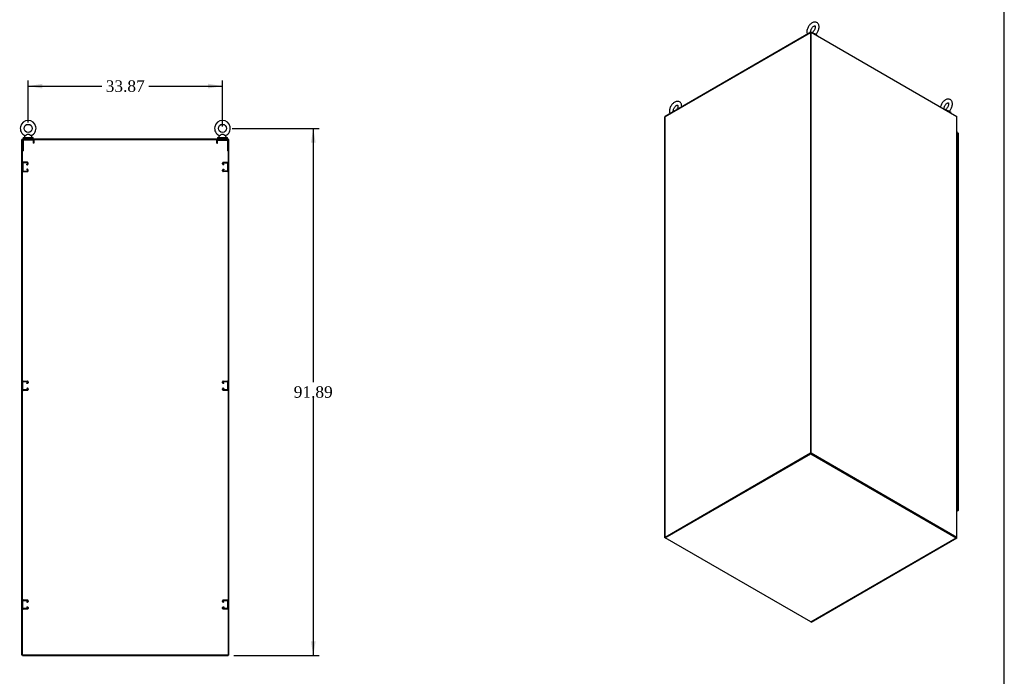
# Model space of a CAD drawing. Header units: inches. Extents: x 2 to 538, y -2 to 358.
# Tile 9 of 10: x 366 to 538, y 129 to 244. Entities that reach past the tile are written whole.
import ezdxf
from ezdxf.enums import TextEntityAlignment as Align
from ezdxf.lldxf.tags import DXFTag

# ---------------------------------------------------------------- set-up
doc = ezdxf.new("R2010")
doc.units = ezdxf.units.IN
doc.header["$MEASUREMENT"] = 0
for name, color, linetype in [('COM53964-5', 7, 'Continuous'), ('COM54746-78', 7, 'Continuous'), ('COM56673-6', 7, 'Continuous'), ('COM56675-2', 7, 'Continuous'), ('COM56676-2', 7, 'Continuous'), ('COM71199-6', 7, 'Continuous'), ('COM71207-9', 7, 'Continuous'), ('COM71208-9', 7, 'Continuous'), ('COM71209-10', 7, 'Continuous'), ('Default', 7, 'Continuous'), ('SCS86414', 7, 'Continuous'), ('WAF25377', 7, 'Continuous'), ('WAM254785', 7, 'Continuous')]:
    doc.layers.add(name, color=color, linetype=linetype)
doc.styles.add('SEACAD_Times_New_Roman', font='times.ttf')
tags = doc.linetypes.add('HIDDEN2', pattern=[0.1875, 0.125, -0.0625]).pattern_tags.tags
tags[6:7] = [DXFTag(74, 4), DXFTag(75, 0), DXFTag(340, '0'), DXFTag(46, 0.0), DXFTag(50, 0.0), DXFTag(44, 0.0), DXFTag(45, 0.0)]
tags[4:5] = [DXFTag(74, 4), DXFTag(75, 0), DXFTag(340, '0'), DXFTag(46, 0.0), DXFTag(50, 0.0), DXFTag(44, 0.0), DXFTag(45, 0.0)]
doc.dimstyles.new('HAMMOND_(STH_-_540x360)', dxfattribs={"dimtxt": 2, "dimasz": 2.5, "dimexe": 1, "dimexo": 1, "dimgap": 0.5, "dimtad": 0, "dimtih": 1, "dimtoh": 1, "dimzin": 0, "dimdsep": 46, "dimtxsty": 'SEACAD_Times_New_Roman', "dimblk1": '_SE_FILLED', "dimblk2": '_SE_FILLED', "dimsah": 1, "dimcen": 1, "dimadec": 0, "dimazin": 0, "dimtfac": 0.8, "dimtofl": 0, "dimtmove": 0, "dimatfit": 3, "dimfxl": 1, "dimtolj": 1, "dimtzin": 0, "dimarcsym": 0})

# ---------------------------------------------------------------- blocks, each defined once
blk = doc.blocks.new('SE5')
at = {"layer": 'COM53964-5', "color": 7, "linetype": 'HIDDEN2'}
for p, q in [((366.68, 218.56), (366.68, 217.21)), ((366.77, 218.13), (366.68, 218.13)), ((366.77, 218.56), (366.77, 217.21)), ((367.54, 218.7), (366.82, 218.7)), ((367.54, 218.6), (366.82, 218.6)), ((367.46, 218.38), (367.54, 218.38)), ((367.46, 218.28), (367.46, 218.38)), ((367.46, 218.28), (367.54, 218.28)), ((367.58, 218.42), (367.58, 218.56)), ((367.68, 218.42), (367.68, 218.56)), ((401.55, 218.42), (401.55, 218.56)), ((401.64, 218.42), (401.64, 218.56)), ((401.69, 218.7), (402.41, 218.7)), ((401.69, 218.6), (402.41, 218.6)), ((401.77, 218.38), (401.69, 218.38)), ((401.77, 218.28), (401.69, 218.28)), ((401.77, 218.28), (401.77, 218.38)), ((402.45, 218.56), (402.45, 217.21)), ((402.55, 218.13), (402.45, 218.13)), ((402.55, 218.56), (402.55, 217.21)), ((366.68, 217.63), (366.77, 217.63)), ((366.82, 217.17), (367.54, 217.17)), ((366.82, 217.07), (367.54, 217.07)), ((367.54, 217.49), (367.46, 217.49)), ((367.46, 217.49), (367.46, 217.39)), ((367.54, 217.39), (367.46, 217.39)), ((367.58, 217.21), (367.58, 217.35)), ((367.68, 217.21), (367.68, 217.35)), ((401.55, 217.21), (401.55, 217.35)), ((401.64, 217.21), (401.64, 217.35)), ((401.69, 217.49), (401.77, 217.49)), ((401.69, 217.39), (401.77, 217.39)), ((402.41, 217.17), (401.69, 217.17)), ((402.41, 217.07), (401.69, 217.07)), ((401.77, 217.49), (401.77, 217.39)), ((402.45, 217.63), (402.55, 217.63)), ((366.68, 179.08), (366.68, 180.43)), ((366.77, 179.08), (366.77, 180.43)), ((366.82, 180.57), (367.54, 180.57)), ((366.82, 180.47), (367.54, 180.47)), ((367.54, 180.25), (367.46, 180.25)), ((367.46, 180.15), (367.46, 180.25)), ((367.58, 180.43), (367.58, 180.29)), ((367.68, 180.43), (367.68, 180.29)), ((401.55, 180.29), (401.55, 180.43)), ((401.64, 180.29), (401.64, 180.43)), ((401.69, 180.57), (402.41, 180.57)), ((401.69, 180.47), (402.41, 180.47)), ((401.77, 180.25), (401.69, 180.25)), ((401.77, 180.15), (401.77, 180.25)), ((402.45, 180.43), (402.45, 179.08)), ((402.55, 180.43), (402.55, 179.08)), ((366.77, 180), (366.68, 180)), ((366.68, 179.5), (366.77, 179.5)), ((367.54, 179.04), (366.82, 179.04)), ((367.54, 178.94), (366.82, 178.94)), ((367.54, 180.15), (367.46, 180.15)), ((367.46, 179.36), (367.54, 179.36)), ((367.46, 179.36), (367.46, 179.26)), ((367.46, 179.26), (367.54, 179.26)), ((367.58, 179.22), (367.58, 179.08)), ((367.68, 179.22), (367.68, 179.08)), ((401.55, 179.08), (401.55, 179.22)), ((401.64, 179.08), (401.64, 179.22)), ((401.77, 180.15), (401.69, 180.15)), ((401.69, 179.36), (401.77, 179.36)), ((401.69, 179.26), (401.77, 179.26)), ((402.41, 179.04), (401.69, 179.04)), ((402.41, 178.94), (401.69, 178.94)), ((401.77, 179.36), (401.77, 179.26)), ((402.55, 180), (402.45, 180)), ((402.45, 179.5), (402.55, 179.5)), ((366.68, 140.95), (366.68, 142.3)), ((366.77, 141.87), (366.68, 141.87)), ((366.68, 141.37), (366.77, 141.37)), ((366.77, 140.95), (366.77, 142.3)), ((366.82, 142.44), (367.54, 142.44)), ((366.82, 142.34), (367.54, 142.34)), ((367.54, 140.91), (366.82, 140.91)), ((367.54, 140.81), (366.82, 140.81)), ((367.54, 142.12), (367.46, 142.12)), ((367.46, 142.02), (367.46, 142.12)), ((367.54, 142.02), (367.46, 142.02)), ((367.46, 141.23), (367.54, 141.23)), ((367.46, 141.23), (367.46, 141.13)), ((367.46, 141.13), (367.54, 141.13)), ((367.58, 142.3), (367.58, 142.16)), ((367.58, 141.09), (367.58, 140.95)), ((367.68, 142.3), (367.68, 142.16)), ((367.68, 141.09), (367.68, 140.95)), ((401.55, 142.16), (401.55, 142.3)), ((401.55, 140.95), (401.55, 141.09)), ((401.64, 142.16), (401.64, 142.3)), ((401.64, 140.95), (401.64, 141.09)), ((401.69, 142.44), (402.41, 142.44)), ((401.69, 142.34), (402.41, 142.34)), ((401.77, 142.12), (401.69, 142.12)), ((401.77, 142.02), (401.69, 142.02)), ((401.69, 141.23), (401.77, 141.23)), ((401.69, 141.13), (401.77, 141.13)), ((402.41, 140.91), (401.69, 140.91)), ((402.41, 140.81), (401.69, 140.81)), ((401.77, 142.02), (401.77, 142.12)), ((401.77, 141.23), (401.77, 141.13)), ((402.45, 142.3), (402.45, 140.95)), ((402.55, 141.87), (402.45, 141.87)), ((402.45, 141.37), (402.55, 141.37)), ((402.55, 142.3), (402.55, 140.95))]:
    blk.add_line(p, q, dxfattribs=at)
for centre, radius, start, end in [((366.82, 218.56), 0.138, 90, 180), ((366.82, 218.56), 0.043, 90, 180), ((367.54, 218.56), 0.138, 0, 90), ((367.54, 218.56), 0.043, 0, 90), ((367.54, 218.42), 0.043, 270, 0), ((367.54, 218.42), 0.138, 270, 0), ((401.69, 218.56), 0.138, 90, 180), ((401.69, 218.42), 0.138, 180, 270), ((401.69, 218.56), 0.043, 90, 180), ((401.69, 218.42), 0.043, 180, 270), ((402.41, 218.56), 0.138, 0, 90), ((402.41, 218.56), 0.043, 0, 90), ((366.82, 217.21), 0.138, 180, 270), ((366.82, 217.21), 0.043, 180, 270), ((367.54, 217.35), 0.138, 0, 90), ((367.54, 217.35), 0.043, 0, 90), ((367.54, 217.21), 0.043, 270, 0), ((367.54, 217.21), 0.138, 270, 0), ((401.69, 217.35), 0.138, 90, 180), ((401.69, 217.21), 0.138, 180, 270), ((401.69, 217.35), 0.043, 90, 180), ((401.69, 217.21), 0.043, 180, 270), ((402.41, 217.21), 0.043, 270, 0), ((402.41, 217.21), 0.138, 270, 0), ((366.82, 180.43), 0.138, 90, 180), ((366.82, 180.43), 0.043, 90, 180), ((367.54, 180.43), 0.138, 0, 90), ((367.54, 180.43), 0.043, 0, 90), ((367.54, 180.29), 0.043, 270, 0), ((367.54, 180.29), 0.138, 270, 0), ((401.69, 180.43), 0.138, 90, 180), ((401.69, 180.29), 0.138, 180, 270), ((401.69, 180.43), 0.043, 90, 180), ((401.69, 180.29), 0.043, 180, 270), ((402.41, 180.43), 0.138, 0, 90), ((402.41, 180.43), 0.043, 0, 90), ((366.82, 179.08), 0.138, 180, 270), ((366.82, 179.08), 0.043, 180, 270), ((367.54, 179.22), 0.138, 0, 90), ((367.54, 179.22), 0.043, 0, 90), ((367.54, 179.08), 0.043, 270, 0), ((367.54, 179.08), 0.138, 270, 0), ((401.69, 179.22), 0.138, 90, 180), ((401.69, 179.08), 0.138, 180, 270), ((401.69, 179.22), 0.043, 90, 180), ((401.69, 179.08), 0.043, 180, 270), ((402.41, 179.08), 0.043, 270, 0), ((402.41, 179.08), 0.138, 270, 0), ((366.82, 142.3), 0.138, 90, 180), ((366.82, 140.95), 0.138, 180, 270), ((366.82, 142.3), 0.043, 90, 180), ((366.82, 140.95), 0.043, 180, 270), ((367.54, 142.3), 0.138, 0, 90), ((367.54, 142.3), 0.043, 0, 90), ((367.54, 142.16), 0.043, 270, 0), ((367.54, 142.16), 0.138, 270, 0), ((367.54, 141.09), 0.138, 0, 90), ((367.54, 141.09), 0.043, 0, 90), ((367.54, 140.95), 0.043, 270, 0), ((367.54, 140.95), 0.138, 270, 0), ((401.69, 142.3), 0.138, 90, 180), ((401.69, 142.16), 0.138, 180, 270), ((401.69, 141.09), 0.138, 90, 180), ((401.69, 140.95), 0.138, 180, 270), ((401.69, 142.3), 0.043, 90, 180), ((401.69, 142.16), 0.043, 180, 270), ((401.69, 141.09), 0.043, 90, 180), ((401.69, 140.95), 0.043, 180, 270), ((402.41, 142.3), 0.138, 0, 90), ((402.41, 142.3), 0.043, 0, 90), ((402.41, 140.95), 0.043, 270, 0), ((402.41, 140.95), 0.138, 270, 0)]:
    blk.add_arc(centre, radius, start, end, dxfattribs=at)
at = {"layer": 'COM56673-6', "color": 7, "linetype": 'Continuous'}
for p, q in [((366.68, 222.69), (402.55, 222.69)), ((366.68, 132.82), (366.68, 222.69)), ((402.55, 222.69), (402.55, 132.82)), ((402.55, 132.82), (366.68, 132.82))]:
    blk.add_line(p, q, dxfattribs=at)
at = {"layer": 'COM56675-2', "color": 7, "linetype": 'Continuous'}
for p, q in [((366.68, 222.78), (402.55, 222.78)), ((366.68, 222.78), (366.68, 222.69)), ((402.55, 222.78), (402.55, 222.69))]:
    blk.add_line(p, q, dxfattribs=at)
at = {"layer": 'COM56676-2', "color": 7, "linetype": 'HIDDEN2'}
for p, q in [((366.68, 222.5), (366.68, 220.69)), ((366.8, 222.5), (366.8, 220.69)), ((368.49, 222.69), (366.86, 222.69)), ((368.49, 222.56), (366.86, 222.56)), ((367.3, 222.69), (367.3, 222.56)), ((368.05, 222.56), (368.05, 222.69)), ((368.55, 222.5), (368.55, 222.06)), ((368.68, 222.06), (368.55, 222.06)), ((368.68, 222.5), (368.68, 222.06)), ((400.55, 222.06), (400.55, 222.5)), ((400.55, 222.06), (400.67, 222.06)), ((400.67, 222.06), (400.67, 222.5)), ((400.73, 222.69), (402.36, 222.69)), ((400.73, 222.56), (402.36, 222.56)), ((401.17, 222.69), (401.17, 222.56)), ((401.92, 222.56), (401.92, 222.69)), ((402.42, 222.5), (402.42, 220.69)), ((402.55, 222.5), (402.55, 220.69)), ((366.68, 220.69), (366.8, 220.69)), ((402.55, 220.69), (402.42, 220.69))]:
    blk.add_line(p, q, dxfattribs=at)
for centre, radius, start, end in [((366.86, 222.5), 0.185, 90, 180), ((366.86, 222.5), 0.06, 90, 180), ((368.49, 222.5), 0.185, 0, 90), ((368.49, 222.5), 0.06, 0, 90), ((400.73, 222.5), 0.185, 90, 180), ((400.73, 222.5), 0.06, 90, 180), ((402.36, 222.5), 0.185, 0, 90), ((402.36, 222.5), 0.06, 0, 90)]:
    blk.add_arc(centre, radius, start, end, dxfattribs=at)
at = {"layer": 'COM71207-9', "color": 7, "linetype": 'Continuous'}
for p, q in [((402.64, 222.69), (402.55, 222.69)), ((402.64, 132.82), (402.64, 222.69)), ((402.64, 132.82), (402.55, 132.82))]:
    blk.add_line(p, q, dxfattribs=at)
at = {"layer": 'COM71208-9', "color": 7, "linetype": 'Continuous'}
for p, q in [((366.58, 132.82), (366.58, 222.69)), ((366.68, 222.69), (366.58, 222.69)), ((366.68, 132.82), (366.58, 132.82))]:
    blk.add_line(p, q, dxfattribs=at)
at = {"layer": 'COM71209-10', "color": 7, "linetype": 'Continuous'}
for p, q in [((366.68, 132.82), (366.68, 132.72)), ((366.68, 132.72), (402.55, 132.72)), ((402.55, 132.82), (402.55, 132.72))]:
    blk.add_line(p, q, dxfattribs=at)
at = {"layer": 'SCS86414', "color": 7, "linetype": 'Continuous'}
for p, q in [((367.05, 223.2), (367.05, 223.08)), ((367.13, 223.32), (367.07, 223.24)), ((368.29, 223.24), (368.22, 223.32)), ((368.3, 223.08), (368.3, 223.2)), ((400.92, 223.2), (400.92, 223.08)), ((401, 223.32), (400.94, 223.24)), ((402.16, 223.24), (402.09, 223.32)), ((402.17, 223.08), (402.17, 223.2))]:
    blk.add_line(p, q, dxfattribs=at)
for centre in [(367.68, 224.61), (401.55, 224.61)]:
    blk.add_circle(centre, 0.704, dxfattribs=at)
for centre, radius, start, end in [((367.68, 224.61), 1.37, 90, 245.9675), ((367.68, 224.61), 1.37, 293.9969, 90), ((401.55, 224.61), 1.37, 90, 245.9675), ((401.55, 224.61), 1.37, 293.9969, 90), ((367.11, 223.2), 0.06, 140.3214, 180), ((367.11, 223.34), 0.022, 16.7495, 69.8226), ((368.25, 223.34), 0.03, 118.4473, 242.1084), ((368.24, 223.2), 0.06, 0, 39.6786), ((400.98, 223.2), 0.06, 140.3214, 180), ((400.98, 223.34), 0.022, 16.7495, 69.8226), ((402.12, 223.34), 0.03, 118.4473, 242.1084), ((402.11, 223.2), 0.06, 0, 39.6786), ((367.11, 223.08), 0.06, 180, 270), ((368.24, 223.08), 0.06, 270, 0), ((400.98, 223.08), 0.06, 180, 270), ((402.11, 223.08), 0.06, 270, 0)]:
    blk.add_arc(centre, radius, start, end, dxfattribs=at)
for points in [[(368.22, 223.32), (368.22, 223.32), (368.21, 223.33), (368.14, 223.36), (368.1, 223.39), (368.02, 223.43), (367.99, 223.45), (367.94, 223.48), (367.91, 223.49), (367.85, 223.52), (367.82, 223.54), (367.76, 223.56), (367.73, 223.57), (367.66, 223.57), (367.63, 223.57), (367.57, 223.55), (367.54, 223.54), (367.45, 223.49), (367.39, 223.46), (367.29, 223.4), (367.24, 223.38), (367.16, 223.33), (367.14, 223.32), (367.13, 223.32), (367.13, 223.32), (367.13, 223.32)], [(402.09, 223.32), (402.09, 223.32), (402.08, 223.33), (402.01, 223.36), (401.97, 223.39), (401.89, 223.43), (401.86, 223.45), (401.81, 223.48), (401.78, 223.49), (401.72, 223.52), (401.69, 223.54), (401.63, 223.56), (401.6, 223.57), (401.53, 223.57), (401.5, 223.57), (401.44, 223.55), (401.41, 223.54), (401.32, 223.49), (401.26, 223.46), (401.16, 223.4), (401.11, 223.38), (401.03, 223.33), (401.01, 223.32), (401, 223.32), (401, 223.32), (401, 223.32)]]:
    blk.add_open_spline(points, degree=3, knots=[0.0683017, 0.0683017, 0.0683017, 0.0683017, 0.125, 0.125, 0.1875, 0.1875, 0.21875, 0.21875, 0.25, 0.25, 0.28125, 0.28125, 0.3125, 0.3125, 0.34375, 0.34375, 0.375, 0.375, 0.4375, 0.4375, 0.5, 0.5, 0.5625, 0.5625, 0.5685641, 0.5685641, 0.5685641, 0.5685641], dxfattribs=at)
at = {"layer": 'WAF25377', "color": 7, "linetype": 'Continuous'}
for p, q in [((366.8, 223.02), (368.55, 223.02)), ((366.8, 223.02), (366.8, 222.91)), ((366.8, 222.91), (368.55, 222.91)), ((368.55, 222.91), (368.55, 223.02)), ((400.67, 223.02), (402.42, 223.02)), ((400.67, 223.02), (400.67, 222.91)), ((400.67, 222.91), (402.42, 222.91)), ((402.42, 222.91), (402.42, 223.02))]:
    blk.add_line(p, q, dxfattribs=at)
at = {"layer": 'WAM254785', "color": 7, "linetype": 'Continuous'}
for p, q in [((366.93, 222.91), (366.93, 222.78)), ((368.43, 222.78), (368.43, 222.91)), ((400.8, 222.91), (400.8, 222.78)), ((402.3, 222.78), (402.3, 222.91))]:
    blk.add_line(p, q, dxfattribs=at)
blk = doc.blocks.new('SE7')
at = {"layer": 'COM54746-78', "color": 7, "linetype": 'Continuous'}
for p, q in [((529.57, 223.36), (529.6, 223.36)), ((529.6, 222.54), (529.6, 223.36)), ((529.73, 222.48), (529.73, 223.29)), ((529.6, 221.73), (529.6, 222.54)), ((529.6, 220.91), (529.6, 221.73)), ((529.73, 221.66), (529.73, 222.48)), ((529.73, 220.84), (529.73, 221.66)), ((529.6, 220.09), (529.6, 220.91)), ((529.6, 219.28), (529.6, 220.09)), ((529.73, 220.03), (529.73, 220.84)), ((529.73, 219.21), (529.73, 220.03)), ((529.6, 218.46), (529.6, 219.28)), ((529.6, 217.64), (529.6, 218.46)), ((529.73, 218.39), (529.73, 219.21)), ((529.73, 217.58), (529.73, 218.39)), ((529.6, 216.83), (529.6, 217.64)), ((529.6, 216.01), (529.6, 216.83)), ((529.73, 216.76), (529.73, 217.58)), ((529.73, 215.94), (529.73, 216.76)), ((529.6, 215.19), (529.6, 216.01)), ((529.6, 214.38), (529.6, 215.19)), ((529.73, 215.13), (529.73, 215.94)), ((529.73, 214.31), (529.73, 215.13)), ((529.6, 213.56), (529.6, 214.38)), ((529.6, 212.75), (529.6, 213.56)), ((529.73, 213.49), (529.73, 214.31)), ((529.73, 212.68), (529.73, 213.49)), ((529.6, 211.93), (529.6, 212.75)), ((529.6, 211.11), (529.6, 211.93)), ((529.6, 210.3), (529.6, 211.11)), ((529.73, 211.86), (529.73, 212.68)), ((529.73, 211.04), (529.73, 211.86)), ((529.6, 209.48), (529.6, 210.3)), ((529.6, 208.66), (529.6, 209.48)), ((529.73, 210.23), (529.73, 211.04)), ((529.73, 209.41), (529.73, 210.23)), ((529.73, 208.6), (529.73, 209.41)), ((529.6, 207.85), (529.6, 208.66)), ((529.6, 207.03), (529.6, 207.85)), ((529.73, 207.78), (529.73, 208.6)), ((529.73, 206.96), (529.73, 207.78)), ((529.6, 206.21), (529.6, 207.03)), ((529.6, 205.4), (529.6, 206.21)), ((529.73, 206.15), (529.73, 206.96)), ((529.73, 205.33), (529.73, 206.15)), ((529.6, 204.58), (529.6, 205.4)), ((529.6, 203.76), (529.6, 204.58)), ((529.73, 204.51), (529.73, 205.33)), ((529.73, 203.7), (529.73, 204.51)), ((529.6, 202.95), (529.6, 203.76)), ((529.6, 202.13), (529.6, 202.95)), ((529.73, 202.88), (529.73, 203.7)), ((529.73, 202.06), (529.73, 202.88)), ((529.6, 201.31), (529.6, 202.13)), ((529.6, 200.5), (529.6, 201.31)), ((529.73, 201.25), (529.73, 202.06)), ((529.73, 200.43), (529.73, 201.25)), ((529.6, 199.68), (529.6, 200.5)), ((529.6, 198.86), (529.6, 199.68)), ((529.73, 199.61), (529.73, 200.43)), ((529.73, 198.8), (529.73, 199.61)), ((529.6, 198.05), (529.6, 198.86)), ((529.6, 197.23), (529.6, 198.05)), ((529.73, 197.98), (529.73, 198.8)), ((529.73, 197.16), (529.73, 197.98)), ((529.6, 196.42), (529.6, 197.23)), ((529.6, 195.6), (529.6, 196.42)), ((529.73, 196.35), (529.73, 197.16)), ((529.73, 195.53), (529.73, 196.35)), ((529.6, 194.78), (529.6, 195.6)), ((529.6, 193.97), (529.6, 194.78)), ((529.6, 193.15), (529.6, 193.97)), ((529.73, 194.71), (529.73, 195.53)), ((529.73, 193.9), (529.73, 194.71)), ((529.6, 192.33), (529.6, 193.15)), ((529.6, 191.52), (529.6, 192.33)), ((529.73, 193.08), (529.73, 193.9)), ((529.73, 192.27), (529.73, 193.08)), ((529.73, 191.45), (529.73, 192.27)), ((529.6, 190.7), (529.6, 191.52)), ((529.6, 189.88), (529.6, 190.7)), ((529.73, 190.63), (529.73, 191.45)), ((529.73, 189.82), (529.73, 190.63)), ((529.6, 189.07), (529.6, 189.88)), ((529.6, 188.25), (529.6, 189.07)), ((529.73, 189), (529.73, 189.82)), ((529.73, 188.18), (529.73, 189)), ((529.6, 187.43), (529.6, 188.25)), ((529.6, 186.62), (529.6, 187.43)), ((529.73, 187.37), (529.73, 188.18)), ((529.73, 186.55), (529.73, 187.37)), ((529.6, 185.8), (529.6, 186.62)), ((529.6, 184.98), (529.6, 185.8)), ((529.73, 185.73), (529.73, 186.55)), ((529.73, 184.92), (529.73, 185.73)), ((529.6, 184.17), (529.6, 184.98)), ((529.6, 183.35), (529.6, 184.17)), ((529.73, 184.1), (529.73, 184.92)), ((529.73, 183.28), (529.73, 184.1)), ((529.6, 182.53), (529.6, 183.35)), ((529.6, 181.72), (529.6, 182.53)), ((529.73, 182.47), (529.73, 183.28)), ((529.73, 181.65), (529.73, 182.47)), ((529.6, 180.9), (529.6, 181.72)), ((529.6, 180.09), (529.6, 180.9)), ((529.73, 180.83), (529.73, 181.65)), ((529.73, 180.02), (529.73, 180.83)), ((529.6, 179.27), (529.6, 180.09)), ((529.6, 178.45), (529.6, 179.27)), ((529.73, 179.2), (529.73, 180.02)), ((529.73, 178.38), (529.73, 179.2)), ((529.6, 177.64), (529.6, 178.45)), ((529.6, 176.82), (529.6, 177.64)), ((529.6, 176), (529.6, 176.82)), ((529.73, 177.57), (529.73, 178.38)), ((529.73, 176.75), (529.73, 177.57)), ((529.6, 175.19), (529.6, 176)), ((529.6, 174.37), (529.6, 175.19)), ((529.73, 175.94), (529.73, 176.75)), ((529.73, 175.12), (529.73, 175.94)), ((529.73, 174.3), (529.73, 175.12)), ((529.6, 173.55), (529.6, 174.37)), ((529.6, 172.74), (529.6, 173.55)), ((529.73, 173.49), (529.73, 174.3)), ((529.73, 172.67), (529.73, 173.49)), ((529.6, 171.92), (529.6, 172.74)), ((529.6, 171.1), (529.6, 171.92)), ((529.73, 171.85), (529.73, 172.67)), ((529.73, 171.04), (529.73, 171.85)), ((529.6, 170.29), (529.6, 171.1)), ((529.6, 169.47), (529.6, 170.29)), ((529.73, 170.22), (529.73, 171.04)), ((529.73, 169.4), (529.73, 170.22)), ((529.6, 168.65), (529.6, 169.47)), ((529.6, 167.84), (529.6, 168.65)), ((529.73, 168.59), (529.73, 169.4)), ((529.73, 167.77), (529.73, 168.59)), ((529.6, 167.02), (529.6, 167.84)), ((529.6, 166.2), (529.6, 167.02)), ((529.73, 166.95), (529.73, 167.77)), ((529.73, 166.14), (529.73, 166.95)), ((529.6, 165.39), (529.6, 166.2)), ((529.6, 164.57), (529.6, 165.39)), ((529.73, 165.32), (529.73, 166.14)), ((529.73, 164.5), (529.73, 165.32)), ((529.6, 163.76), (529.6, 164.57)), ((529.6, 162.94), (529.6, 163.76)), ((529.73, 163.69), (529.73, 164.5)), ((529.73, 162.87), (529.73, 163.69)), ((529.6, 162.12), (529.6, 162.94)), ((529.6, 161.31), (529.6, 162.12)), ((529.73, 162.05), (529.73, 162.87)), ((529.73, 161.24), (529.73, 162.05)), ((529.57, 159.67), (529.6, 159.67)), ((529.6, 160.49), (529.6, 161.31)), ((529.6, 159.67), (529.6, 160.49)), ((529.66, 159.61), (529.66, 159.62)), ((529.73, 160.42), (529.73, 161.24)), ((529.73, 159.61), (529.73, 160.42)), ((529.57, 159.54), (529.65, 159.58)), ((529.57, 159.58), (529.57, 159.58)), ((529.57, 159.58), (529.57, 159.58)), ((529.69, 159.56), (529.57, 159.49)), ((529.65, 159.58), (529.65, 159.59))]:
    blk.add_line(p, q, dxfattribs=at)
for centre, major_axis, start_param, end_param in [((529.61, 223.29), (-0.117, 0), 3.141593, 4.757906), ((529.61, 223.33), (-0.05, 0), 4.770895, 4.821314), ((529.61, 222.48), (0.117, 0), 0, 1.909644), ((529.61, 221.66), (0.117, 0), 0, 1.911353), ((529.61, 222.48), (-0.117, 0), 3.141593, 4.757906), ((529.61, 221.66), (-0.117, 0), 3.141593, 4.757906), ((529.61, 220.84), (0.117, 0), 0, 1.909644), ((529.61, 220.03), (0.117, 0), 0, 1.911353), ((529.61, 220.84), (-0.117, 0), 3.141593, 4.757906), ((529.61, 220.03), (-0.117, 0), 3.141593, 4.757906), ((529.61, 219.21), (0.117, 0), 0, 1.909644), ((529.61, 218.39), (0.117, 0), 0, 1.911353), ((529.61, 219.21), (-0.117, 0), 3.141593, 4.757906), ((529.61, 218.39), (-0.117, 0), 3.141593, 4.757906), ((529.61, 217.58), (0.117, 0), 0, 1.909644), ((529.61, 216.76), (0.117, 0), 0, 1.911353), ((529.61, 217.58), (-0.117, 0), 3.141593, 4.757906), ((529.61, 216.76), (-0.117, 0), 3.141593, 4.757906), ((529.61, 215.94), (0.117, 0), 0, 1.909644), ((529.61, 215.13), (0.117, 0), 0, 1.911353), ((529.61, 215.94), (-0.117, 0), 3.141593, 4.757906), ((529.61, 215.13), (-0.117, 0), 3.141593, 4.757906), ((529.61, 214.31), (0.117, 0), 0, 1.909644), ((529.61, 213.49), (0.117, 0), 0, 1.911353), ((529.61, 214.31), (-0.117, 0), 3.141593, 4.757906), ((529.61, 213.49), (-0.117, 0), 3.141593, 4.757906), ((529.61, 212.68), (0.117, 0), 0, 1.909644), ((529.61, 211.86), (0.117, 0), 0, 1.911353), ((529.61, 211.04), (0.117, 0), 0, 1.909644), ((529.61, 212.68), (-0.117, 0), 3.141593, 4.757906), ((529.61, 211.86), (-0.117, 0), 3.141593, 4.757906), ((529.61, 211.04), (-0.117, 0), 3.141593, 4.757906), ((529.61, 210.23), (0.117, 0), 0, 1.911353), ((529.61, 209.41), (0.117, 0), 0, 1.909644), ((529.61, 210.23), (-0.117, 0), 3.141593, 4.757906), ((529.61, 209.41), (-0.117, 0), 3.141593, 4.757906), ((529.61, 208.6), (0.117, 0), 0, 1.911353), ((529.61, 207.78), (0.117, 0), 0, 1.909644), ((529.61, 208.6), (-0.117, 0), 3.141593, 4.757906), ((529.61, 207.78), (-0.117, 0), 3.141593, 4.757906), ((529.61, 206.96), (0.117, 0), 0, 1.911353), ((529.61, 206.15), (0.117, 0), 0, 1.909644), ((529.61, 206.96), (-0.117, 0), 3.141593, 4.757906), ((529.61, 206.15), (-0.117, 0), 3.141593, 4.757906), ((529.61, 205.33), (0.117, 0), 0, 1.911353), ((529.61, 204.51), (0.117, 0), 0, 1.909644), ((529.61, 205.33), (-0.117, 0), 3.141593, 4.757906), ((529.61, 204.51), (-0.117, 0), 3.141593, 4.757906), ((529.61, 203.7), (0.117, 0), 0, 1.911353), ((529.61, 202.88), (0.117, 0), 0, 1.909644), ((529.61, 203.7), (-0.117, 0), 3.141593, 4.757906), ((529.61, 202.88), (-0.117, 0), 3.141593, 4.757906), ((529.61, 202.06), (0.117, 0), 0, 1.911353), ((529.61, 201.25), (0.117, 0), 0, 1.909644), ((529.61, 202.06), (-0.117, 0), 3.141593, 4.757906), ((529.61, 201.25), (-0.117, 0), 3.141593, 4.757906), ((529.61, 200.43), (0.117, 0), 0, 1.911353), ((529.61, 199.61), (0.117, 0), 0, 1.909644), ((529.61, 200.43), (-0.117, 0), 3.141593, 4.757906), ((529.61, 199.61), (-0.117, 0), 3.141593, 4.757906), ((529.61, 198.8), (0.117, 0), 0, 1.911353), ((529.61, 197.98), (0.117, 0), 0, 1.909644), ((529.61, 198.8), (-0.117, 0), 3.141593, 4.757906), ((529.61, 197.98), (-0.117, 0), 3.141593, 4.757906), ((529.61, 197.16), (0.117, 0), 0, 1.911353), ((529.61, 196.35), (0.117, 0), 0, 1.909644), ((529.61, 197.16), (-0.117, 0), 3.141593, 4.757906), ((529.61, 196.35), (-0.117, 0), 3.141593, 4.757906), ((529.61, 195.53), (0.117, 0), 0, 1.911353), ((529.61, 194.71), (0.117, 0), 0, 1.909644), ((529.61, 193.9), (0.117, 0), 0, 1.911353), ((529.61, 195.53), (-0.117, 0), 3.141593, 4.757906), ((529.61, 194.71), (-0.117, 0), 3.141593, 4.757906), ((529.61, 193.9), (-0.117, 0), 3.141593, 4.757906), ((529.61, 193.08), (0.117, 0), 0, 1.909644), ((529.61, 192.27), (0.117, 0), 0, 1.911353), ((529.61, 193.08), (-0.117, 0), 3.141593, 4.757906), ((529.61, 192.27), (-0.117, 0), 3.141593, 4.757906), ((529.61, 191.45), (0.117, 0), 0, 1.909644), ((529.61, 190.63), (0.117, 0), 0, 1.911353), ((529.61, 191.45), (-0.117, 0), 3.141593, 4.757906), ((529.61, 190.63), (-0.117, 0), 3.141593, 4.757906), ((529.61, 189.82), (0.117, 0), 0, 1.909644), ((529.61, 189), (0.117, 0), 0, 1.911353), ((529.61, 189.82), (-0.117, 0), 3.141593, 4.757906), ((529.61, 189), (-0.117, 0), 3.141593, 4.757906), ((529.61, 188.18), (0.117, 0), 0, 1.909644), ((529.61, 187.37), (0.117, 0), 0, 1.911353), ((529.61, 188.18), (-0.117, 0), 3.141593, 4.757906), ((529.61, 187.37), (-0.117, 0), 3.141593, 4.757906), ((529.61, 186.55), (0.117, 0), 0, 1.909644), ((529.61, 185.73), (0.117, 0), 0, 1.911353), ((529.61, 186.55), (-0.117, 0), 3.141593, 4.757906), ((529.61, 185.73), (-0.117, 0), 3.141593, 4.757906), ((529.61, 184.92), (0.117, 0), 0, 1.911353), ((529.61, 184.1), (0.117, 0), 0, 1.911353), ((529.61, 184.92), (-0.117, 0), 3.141593, 4.757906), ((529.61, 184.1), (-0.117, 0), 3.141593, 4.757906), ((529.61, 183.28), (0.117, 0), 0, 1.909644), ((529.61, 182.47), (0.117, 0), 0, 1.911353), ((529.61, 183.28), (-0.117, 0), 3.141593, 4.757906), ((529.61, 182.47), (-0.117, 0), 3.141593, 4.757906), ((529.61, 181.65), (0.117, 0), 0, 1.909644), ((529.61, 180.83), (0.117, 0), 0, 1.911353), ((529.61, 181.65), (-0.117, 0), 3.141593, 4.757906), ((529.61, 180.83), (-0.117, 0), 3.141593, 4.757906), ((529.61, 180.02), (0.117, 0), 0, 1.909644), ((529.61, 179.2), (0.117, 0), 0, 1.911353), ((529.61, 180.02), (-0.117, 0), 3.141593, 4.757906), ((529.61, 179.2), (-0.117, 0), 3.141593, 4.757906), ((529.61, 178.38), (0.117, 0), 0, 1.909644), ((529.61, 177.57), (0.117, 0), 0, 1.911353), ((529.61, 176.75), (0.117, 0), 0, 1.909644), ((529.61, 178.38), (-0.117, 0), 3.141593, 4.757906), ((529.61, 177.57), (-0.117, 0), 3.141593, 4.757906), ((529.61, 176.75), (-0.117, 0), 3.141593, 4.757906), ((529.61, 175.94), (0.117, 0), 0, 1.911353), ((529.61, 175.12), (0.117, 0), 0, 1.909644), ((529.61, 175.94), (-0.117, 0), 3.141593, 4.757906), ((529.61, 175.12), (-0.117, 0), 3.141593, 4.757906), ((529.61, 174.3), (0.117, 0), 0, 1.911353), ((529.61, 173.49), (0.117, 0), 0, 1.909644), ((529.61, 174.3), (-0.117, 0), 3.141593, 4.757906), ((529.61, 173.49), (-0.117, 0), 3.141593, 4.757906), ((529.61, 172.67), (0.117, 0), 0, 1.911353), ((529.61, 171.85), (0.117, 0), 0, 1.909644), ((529.61, 172.67), (-0.117, 0), 3.141593, 4.757906), ((529.61, 171.85), (-0.117, 0), 3.141593, 4.757906), ((529.61, 171.04), (0.117, 0), 0, 1.911353), ((529.61, 170.22), (0.117, 0), 0, 1.909644), ((529.61, 171.04), (-0.117, 0), 3.141593, 4.757906), ((529.61, 170.22), (-0.117, 0), 3.141593, 4.757906), ((529.61, 169.4), (0.117, 0), 0, 1.911353), ((529.61, 168.59), (0.117, 0), 0, 1.909644), ((529.61, 169.4), (-0.117, 0), 3.141593, 4.757906), ((529.61, 168.59), (-0.117, 0), 3.141593, 4.757906), ((529.61, 167.77), (0.117, 0), 0, 1.911353), ((529.61, 166.95), (0.117, 0), 0, 1.909644), ((529.61, 167.77), (-0.117, 0), 3.141593, 4.757906), ((529.61, 166.95), (-0.117, 0), 3.141593, 4.757906), ((529.61, 166.14), (0.117, 0), 0, 1.911353), ((529.61, 165.32), (0.117, 0), 0, 1.909644), ((529.61, 166.14), (-0.117, 0), 3.141593, 4.757906), ((529.61, 165.32), (-0.117, 0), 3.141593, 4.757906), ((529.61, 164.5), (0.117, 0), 0, 1.911353), ((529.61, 163.69), (0.117, 0), 0, 1.909644), ((529.61, 164.5), (-0.117, 0), 3.141593, 4.757906), ((529.61, 163.69), (-0.117, 0), 3.141593, 4.757906), ((529.61, 162.87), (0.117, 0), 0, 1.911353), ((529.61, 162.05), (0.117, 0), 0, 1.909644), ((529.61, 162.87), (-0.117, 0), 3.141593, 4.757906), ((529.61, 162.05), (-0.117, 0), 3.141593, 4.757906), ((529.61, 161.24), (0.117, 0), 0, 1.911353), ((529.61, 160.42), (0.117, 0), 0, 1.909644), ((529.61, 159.61), (0.117, 0), -0.785398, 1.911353), ((529.61, 159.61), (-0.117, 0), 4.757906, 5.052946), ((529.61, 159.61), (0.055, 0), -0.785398, 2.361053), ((529.61, 159.61), (-0.05, 0), 0.67359, 5.609596), ((529.61, 161.24), (-0.117, 0), 3.141593, 4.757906), ((529.61, 160.42), (-0.117, 0), 3.141593, 4.757906), ((529.61, 159.61), (0.055, 0), 3.922132, 4.018026)]:
    blk.add_ellipse(centre, major_axis=major_axis, ratio=0.57735, start_param=start_param, end_param=end_param, dxfattribs=at)
at = {"layer": 'COM56673-6', "color": 7, "linetype": 'Continuous'}
for p, q in [((478.7, 226.71), (504.06, 241.35)), ((504.06, 241.35), (504.06, 167.98)), ((504.06, 241.35), (504.11, 241.33)), ((478.7, 153.33), (478.7, 226.71)), ((504.06, 167.98), (478.7, 153.33)), ((504.06, 167.98), (504.13, 167.94)), ((478.7, 153.33), (478.74, 153.31))]:
    blk.add_line(p, q, dxfattribs=at)
at = {"layer": 'COM56675-2', "color": 7, "linetype": 'Continuous'}
for p, q in [((478.74, 226.76), (504.11, 241.41)), ((504.11, 241.41), (504.17, 241.37)), ((504.11, 241.41), (504.11, 241.33)), ((478.74, 226.76), (478.74, 226.73)), ((529.56, 224.06), (529.56, 224.02))]:
    blk.add_line(p, q, dxfattribs=at)
at = {"layer": 'COM71199-6', "color": 7, "linetype": 'Continuous'}
for p, q in [((529.79, 223.75), (529.57, 223.87)), ((529.79, 158.15), (529.79, 223.75)), ((529.84, 158.09), (529.84, 223.69)), ((529.56, 158.28), (529.79, 158.15)), ((529.73, 158.11), (529.56, 158.2)), ((529.56, 158.2), (529.73, 158.11)), ((529.73, 158.03), (529.56, 158.13)), ((529.56, 157.94), (529.73, 158.03)), ((529.56, 157.89), (529.8, 158.02)), ((529.73, 158.11), (529.73, 158.11)), ((529.73, 158.11), (529.73, 158.11)), ((529.73, 158.11), (529.73, 158.11)), ((529.73, 158.11), (529.73, 158.11)), ((529.73, 158.11), (529.79, 158.07)), ((529.73, 158.11), (529.73, 158.11)), ((529.73, 158.11), (529.73, 158.11)), ((529.73, 158.11), (529.77, 158.08)), ((529.77, 158.08), (529.73, 158.11)), ((529.77, 158.08), (529.81, 158.03)), ((529.77, 158.08), (529.84, 158.08)), ((529.79, 158.07), (529.77, 158.08)), ((529.78, 158.08), (529.79, 158.07)), ((529.79, 158.07), (529.79, 158.07)), ((529.79, 158.07), (529.79, 158.07))]:
    blk.add_line(p, q, dxfattribs=at)
for centre, major_axis, start_param, end_param in [((529.69, 223.69), (-0.143, 0), 3.141593, 3.926991), ((529.73, 158.15), (-0.071, 0.124), 2.356194, 3.27243), ((529.69, 158.09), (-0.143, 0), 3.010756, 3.926991)]:
    blk.add_ellipse(centre, major_axis=major_axis, ratio=0.57735, start_param=start_param, end_param=end_param, dxfattribs=at)
for points in [[(529.84, 158.08), (529.83, 158.08), (529.83, 158.07), (529.82, 158.07), (529.81, 158.07), (529.81, 158.07), (529.8, 158.07), (529.79, 158.07)], [(529.81, 158.03), (529.81, 158.03), (529.81, 158.04), (529.81, 158.05), (529.8, 158.05), (529.8, 158.06), (529.8, 158.06), (529.79, 158.07)]]:
    blk.add_open_spline(points, degree=3, knots=[0, 0, 0, 0, 0.5, 0.5, 0.75, 0.75, 1, 1, 1, 1], dxfattribs=at)
at = {"layer": 'COM71207-9', "color": 7, "linetype": 'Continuous'}
for p, q in [((504.17, 241.37), (504.11, 241.33)), ((504.11, 167.95), (504.11, 241.33)), ((504.17, 167.99), (504.17, 241.37)), ((504.17, 241.37), (529.56, 226.71)), ((529.56, 224.06), (529.56, 226.71)), ((529.5, 224.08), (529.51, 224.09)), ((529.51, 224.09), (529.56, 224.06)), ((529.53, 224.05), (529.51, 224.06)), ((529.53, 159.29), (529.53, 224.05)), ((529.54, 224.04), (529.56, 224.06)), ((529.57, 159.24), (529.57, 223.99)), ((504.17, 167.99), (504.11, 167.95)), ((529.5, 153.29), (504.11, 167.95)), ((529.56, 153.33), (504.17, 167.99)), ((529.5, 159.3), (529.51, 159.31)), ((529.53, 159.29), (529.51, 159.31)), ((529.51, 159.28), (529.56, 159.25)), ((529.56, 153.33), (529.56, 159.25)), ((529.56, 153.33), (529.5, 153.29))]:
    blk.add_line(p, q, dxfattribs=at)
for centre, major_axis, start_param, end_param in [((529.51, 224.08), (0.0075, -0.013), 2.356194, 5.497787), ((529.43, 223.99), (-0.143, 0), 3.141593, 3.926991), ((529.51, 159.29), (0.0075, -0.013), 2.356194, 5.497787), ((529.43, 159.24), (-0.143, 0), 2.806736, 3.926991)]:
    blk.add_ellipse(centre, major_axis=major_axis, ratio=0.57735, start_param=start_param, end_param=end_param, dxfattribs=at)
at = {"layer": 'COM71208-9', "color": 7, "linetype": 'Continuous'}
for p, q in [((478.7, 226.66), (478.68, 226.65)), ((478.68, 153.27), (478.68, 226.65)), ((478.74, 153.31), (478.68, 153.27)), ((478.74, 153.23), (478.68, 153.27))]:
    blk.add_line(p, q, dxfattribs=at)
at = {"layer": 'COM71209-10', "color": 7, "linetype": 'Continuous'}
for p, q in [((478.74, 153.31), (504.11, 167.95)), ((478.74, 153.23), (504.11, 167.87)), ((504.11, 167.95), (529.46, 153.31)), ((504.11, 167.95), (504.11, 167.87)), ((504.11, 167.87), (529.46, 153.23)), ((478.74, 153.31), (478.74, 153.23)), ((504.1, 138.59), (478.74, 153.23)), ((504.1, 138.59), (529.46, 153.23)), ((504.17, 138.58), (529.53, 153.23)), ((529.56, 153.33), (529.56, 153.29))]:
    blk.add_line(p, q, dxfattribs=at)
for centre, end_param in [((529.46, 153.35), 3.926991), ((504.1, 138.71), 3.141593)]:
    blk.add_ellipse(centre, major_axis=(-0.072, 0.124), ratio=0.57735, start_param=2.356194, end_param=end_param, dxfattribs=at)
at = {"layer": 'SCS86414', "color": 7, "linetype": 'Continuous'}
for centre in [(504.48, 240.75), (527.73, 227.33)]:
    blk.add_ellipse(centre, major_axis=(-0.611, 0), ratio=0.57735, start_param=4.053117, end_param=4.406058, dxfattribs=at)
for points, knots in [([(504.95, 240.97), (505.01, 241.03), (505.12, 241.14), (505.28, 241.37), (505.41, 241.63), (505.5, 241.9), (505.55, 242.18), (505.55, 242.43), (505.49, 242.66), (505.4, 242.84), (505.26, 243), (505.08, 243.1), (504.88, 243.15), (504.67, 243.14), (504.46, 243.08), (504.25, 242.97), (504.04, 242.8), (503.85, 242.6), (503.69, 242.36), (503.55, 242.1), (503.46, 241.83), (503.42, 241.6), (503.42, 241.48), (503.42, 241.44)], [0, 0, 0, 0, 0.042083, 0.093556, 0.145025, 0.196823, 0.249327, 0.302956, 0.350691, 0.395571, 0.438503, 0.484612, 0.528843, 0.572855, 0.618852, 0.667824, 0.718991, 0.770635, 0.822105, 0.873578, 0.925387, 0.977912, 1, 1, 1, 1]), ([(504.08, 241.44), (504.08, 241.47), (504.08, 241.54), (504.11, 241.69), (504.18, 241.88), (504.28, 242.06), (504.41, 242.23), (504.54, 242.36), (504.67, 242.44), (504.78, 242.48), (504.83, 242.48), (504.83, 242.48), (504.84, 242.47), (504.87, 242.42), (504.89, 242.31), (504.88, 242.15), (504.83, 241.97), (504.75, 241.78), (504.63, 241.6), (504.5, 241.45), (504.38, 241.35), (504.31, 241.31), (504.29, 241.29)], [0, 0, 0, 0, 0.0200984, 0.0588576, 0.0985795, 0.1390469, 0.1797059, 0.2198204, 0.2588816, 0.2968572, 0.3350137, 0.375642, 0.4219626, 0.4586267, 0.4974444, 0.5357848, 0.5748853, 0.6149715, 0.6555876, 0.696112, 0.7358412, 0.7603399, 0.7603399, 0.7603399, 0.7603399]), ([(503.42, 241.44), (503.42, 241.39), (503.43, 241.27), (503.46, 241.13), (503.49, 241.04), (503.5, 241.03)], [0, 0, 0, 0, 0.1010653, 0.2668278, 0.3093329, 0.3093329, 0.3093329, 0.3093329]), ([(504.47, 241.2), (504.49, 241.2), (504.52, 241.19), (504.6, 241.18), (504.66, 241.16), (504.78, 241.12), (504.84, 241.1), (504.93, 241.05), (504.95, 241.02), (504.96, 241)], [0.7833659, 0.7833659, 0.7833659, 0.7833659, 0.8125, 0.8125, 0.875, 0.875, 0.9375, 0.9375, 1, 1, 1, 1]), ([(504.92, 241), (504.91, 241.01), (504.9, 241.02), (504.84, 241.05), (504.78, 241.08), (504.66, 241.13), (504.6, 241.14), (504.54, 241.16)], [0.0402692, 0.0402692, 0.0402692, 0.0402692, 0.0625, 0.0625, 0.125, 0.125, 0.1872723, 0.1872723, 0.1872723, 0.1872723]), ([(481.59, 228.38), (481.6, 228.46), (481.59, 228.62), (481.55, 228.83), (481.45, 229.02), (481.31, 229.17), (481.13, 229.28), (480.93, 229.32), (480.73, 229.31), (480.51, 229.25), (480.3, 229.14), (480.09, 228.98), (479.9, 228.77), (479.74, 228.53), (479.6, 228.27), (479.51, 228), (479.47, 227.77), (479.47, 227.66), (479.47, 227.62)], [0.2560078, 0.2560078, 0.2560078, 0.2560078, 0.3029555, 0.3506908, 0.3955714, 0.4385028, 0.4846117, 0.5288429, 0.5728551, 0.618852, 0.667824, 0.7189914, 0.7706346, 0.8221048, 0.8735778, 0.9253865, 0.9779116, 1, 1, 1, 1]), ([(480.13, 227.62), (480.13, 227.64), (480.14, 227.71), (480.16, 227.86), (480.23, 228.05), (480.33, 228.24), (480.46, 228.4), (480.59, 228.53), (480.72, 228.62), (480.83, 228.65), (480.88, 228.65), (480.88, 228.65), (480.89, 228.65), (480.92, 228.59), (480.94, 228.48), (480.93, 228.32), (480.88, 228.14), (480.82, 228.01), (480.79, 227.94), (480.78, 227.94)], [0, 0, 0, 0, 0.0200984, 0.0588576, 0.0985795, 0.1390469, 0.1797059, 0.2198204, 0.2588816, 0.2968572, 0.3350137, 0.375642, 0.4219626, 0.4586267, 0.4974444, 0.5357848, 0.5748853, 0.6149715, 0.6186125, 0.6186125, 0.6186125, 0.6186125]), ([(528.19, 227.55), (528.25, 227.61), (528.36, 227.72), (528.52, 227.95), (528.65, 228.21), (528.75, 228.48), (528.79, 228.76), (528.79, 229.01), (528.74, 229.24), (528.64, 229.42), (528.51, 229.58), (528.33, 229.68), (528.13, 229.73), (527.92, 229.72), (527.71, 229.66), (527.49, 229.55), (527.29, 229.38), (527.1, 229.18), (526.93, 228.94), (526.8, 228.68), (526.73, 228.48), (526.71, 228.38), (526.7, 228.36)], [0, 0, 0, 0, 0.0420826, 0.093556, 0.1450251, 0.1968233, 0.2493272, 0.3029555, 0.3506908, 0.3955714, 0.4385028, 0.4846117, 0.5288429, 0.5728551, 0.618852, 0.667824, 0.7189914, 0.7706346, 0.8221048, 0.8735778, 0.9253865, 0.9344266, 0.9344266, 0.9344266, 0.9344266]), ([(527.33, 228.02), (527.33, 228.05), (527.33, 228.12), (527.36, 228.27), (527.43, 228.46), (527.53, 228.64), (527.65, 228.81), (527.79, 228.94), (527.92, 229.02), (528.02, 229.06), (528.07, 229.06), (528.08, 229.06), (528.09, 229.05), (528.12, 229), (528.13, 228.89), (528.12, 228.73), (528.07, 228.55), (527.99, 228.36), (527.88, 228.18), (527.75, 228.03), (527.63, 227.93), (527.56, 227.89), (527.53, 227.87)], [0, 0, 0, 0, 0.0200984, 0.0588576, 0.0985795, 0.1390469, 0.1797059, 0.2198204, 0.2588816, 0.2968572, 0.3350137, 0.375642, 0.4219626, 0.4586267, 0.4974444, 0.5357848, 0.5748853, 0.6149715, 0.6555876, 0.696112, 0.7358412, 0.7603399, 0.7603399, 0.7603399, 0.7603399]), ([(479.47, 227.62), (479.47, 227.56), (479.48, 227.45), (479.51, 227.3), (479.54, 227.22), (479.55, 227.2)], [0, 0, 0, 0, 0.1010653, 0.2668278, 0.3093329, 0.3093329, 0.3093329, 0.3093329]), ([(527.71, 227.78), (527.73, 227.78), (527.76, 227.77), (527.84, 227.76), (527.9, 227.74), (528.02, 227.7), (528.08, 227.68), (528.17, 227.63), (528.2, 227.6), (528.2, 227.58)], [0.7833659, 0.7833659, 0.7833659, 0.7833659, 0.8125, 0.8125, 0.875, 0.875, 0.9375, 0.9375, 1, 1, 1, 1]), ([(528.17, 227.58), (528.15, 227.59), (528.14, 227.6), (528.08, 227.63), (528.02, 227.66), (527.9, 227.71), (527.84, 227.72), (527.78, 227.74)], [0.0402692, 0.0402692, 0.0402692, 0.0402692, 0.0625, 0.0625, 0.125, 0.125, 0.1872723, 0.1872723, 0.1872723, 0.1872723])]:
    blk.add_open_spline(points, degree=3, knots=knots, dxfattribs=at)
for points in [[(504.08, 241.39), (504.08, 241.41), (504.08, 241.42), (504.08, 241.44)], [(480.13, 227.56), (480.13, 227.58), (480.13, 227.6), (480.13, 227.62)]]:
    blk.add_open_spline(points, degree=3, dxfattribs=at)
at = {"layer": 'WAF25377', "color": 7, "linetype": 'Continuous'}
for centre in [(504.48, 240.57), (527.73, 227.15)]:
    blk.add_ellipse(centre, major_axis=(0.875, 0), ratio=0.57735, start_param=0.266914, end_param=1.303882, dxfattribs=at)
blk = doc.blocks.new('DMBLK5495')
at = {"layer": 'Default', "linetype": 'Continuous'}
for points in [[(370.18, 232.39), (367.68, 231.98), (370.18, 231.56)], [(399.05, 232.39), (399.05, 231.56), (401.55, 231.98)]]:
    blk.add_hatch(color=7, dxfattribs=at).paths.add_polyline_path(points)
at = {"layer": 'Default', "color": 7, "linetype": 'Continuous'}
for p, q in [((367.68, 225.61), (367.68, 232.98)), ((367.68, 231.98), (380.5, 231.98)), ((388.72, 231.98), (401.55, 231.98)), ((401.55, 224.91), (401.55, 232.98))]:
    blk.add_line(p, q, dxfattribs=at)
at = {"layer": 'Default', "color": 7, "linetype": 'Continuous', "style": 'SEACAD_Times_New_Roman'}
blk.add_text('33.87', height=2, dxfattribs=at).set_placement((381.2, 232.98), align=Align.TOP_LEFT)
blk = doc.blocks.new('_SE_FILLED')
at = {"color": 0}
blk.add_line((0, 0), (-1, 0), dxfattribs=at)
blk.add_solid([(0, 0), (-1, -0.1665), (-1, 0.1665), (0, 0)], dxfattribs=at)
blk = doc.blocks.new('DMBLK5497')
at = {"layer": 'Default', "linetype": 'Continuous'}
for points in [[(417.8, 222.11), (417.38, 224.61), (416.97, 222.11)], [(417.8, 135.22), (416.97, 135.22), (417.38, 132.72)]]:
    blk.add_hatch(color=7, dxfattribs=at).paths.add_polyline_path(points)
at = {"layer": 'Default', "color": 7, "linetype": 'Continuous'}
for p, q in [((403.25, 224.61), (418.38, 224.61)), ((417.38, 224.61), (417.38, 180.37)), ((417.38, 177.67), (417.38, 132.72)), ((403.55, 132.72), (418.38, 132.72))]:
    blk.add_line(p, q, dxfattribs=at)
at = {"layer": 'Default', "color": 7, "linetype": 'Continuous', "style": 'SEACAD_Times_New_Roman'}
blk.add_text('91.89', height=2, dxfattribs=at).set_placement((413.97, 179.67), align=Align.TOP_LEFT)
blk = doc.blocks.new('BORDER')
at = {"layer": 'Default', "color": 7, "linetype": 'Continuous'}
blk.add_line((0, 0), (0, 27.86), dxfattribs=at)

msp = doc.modelspace()

# ---------------------------------------------------------------- block references
at = {"layer": 'Default', "color": 7, "xscale": 12.8, "yscale": 12.8, "zscale": 12.8}
msp.add_blockref('BORDER', (537.834, 1.476), dxfattribs=at)
at = {"layer": 'Default'}
for name in ['SE7', 'SE5']:
    msp.add_blockref(name, (0, 0), dxfattribs=at)

# ---------------------------------------------------------------- dimensions: what is measured, and where the dimension line sits
at = {"layer": 'Default', "color": 7, "linetype": 'Continuous'}
dim = msp.add_linear_dim(base=(401.548, 231.976), p1=(367.678, 224.612), p2=(401.548, 223.908), text='\\A1;<>', dimstyle='HAMMOND_(STH_-_540x360)', dxfattribs=at)
dim.commit()
dim.dimension.update_dxf_attribs({"geometry": 'DMBLK5495', "text_midpoint": (384.613, 231.976), "dimtype": 160})
dim = msp.add_linear_dim(base=(417.382, 224.612), p1=(402.252, 224.612), p2=(402.548, 132.723), angle=270.18429, text='\\A1;<>', dimstyle='HAMMOND_(STH_-_540x360)', dxfattribs=at)
dim.commit()
dim.dimension.update_dxf_attribs({"geometry": 'DMBLK5497', "text_midpoint": (417.382, 178.668), "dimtype": 161})

doc.saveas('drawing.dxf')
